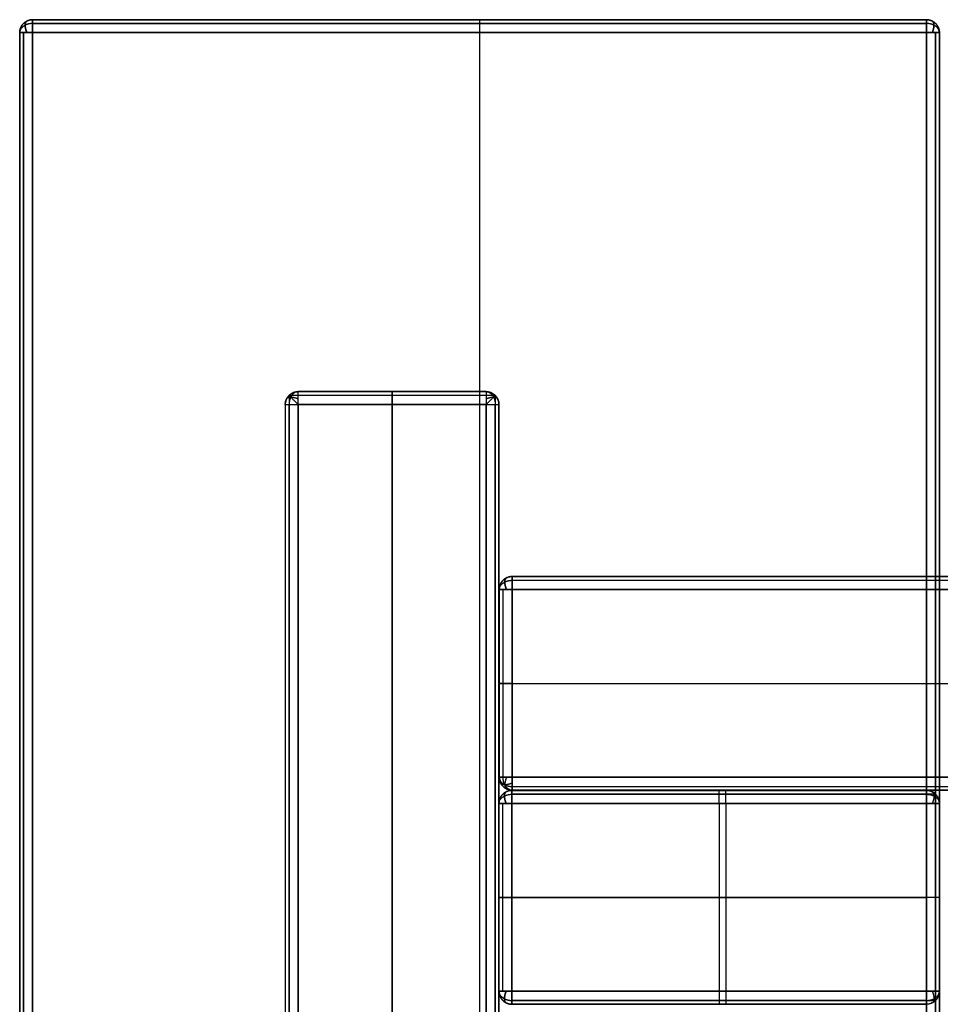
# Model space of a CAD drawing. Header units: millimetres. Extents: x -426 to 426, y -357 to 354.
# Tile 4 of 10: x -426 to -284, y 202 to 354. Entities that reach past the tile are written whole.
import ezdxf

# ---------------------------------------------------------------- set-up
doc = ezdxf.new("R2010")
doc.units = ezdxf.units.MM
doc.layers.add('Défaut', color=7, linetype='Continuous', true_color=0x000000)

msp = doc.modelspace()

# ---------------------------------------------------------------- linework, layer by layer
at = {"layer": 'Défaut'}
for p, q in [((-286.05, 354.13, 606.89), (-424.05, 354.13, 606.89)), ((-355.05, 354.13, 592.39), (-355.05, 354.13, 621.39)), ((-355.05, 352.13, 590.39), (-355.05, -333.87, 590.39)), ((-355.05, 352.13, 623.39), (-355.05, -333.87, 623.39)), ((-383.05, 296.71, 295.39), (-354.05, 296.71, 295.39)), ((-368.55, 296.71, 2.39), (-368.55, 296.71, 588.39)), ((-368.55, 66.71, 0.39), (-368.55, 294.71, 0.39)), ((-368.55, 294.71, 590.39), (-368.55, 66.71, 590.39)), ((-350, 268.18, 252.77), (0, 268.18, 252.77)), ((-352, 237.18, 252.77), (-352, 266.18, 252.77)), ((-352, 251.68, 333.77), (-352, 251.68, 171.77)), ((-350, 251.68, 335.77), (0, 251.68, 335.77)), ((-350, 251.68, 169.77), (0, 251.68, 169.77)), ((-286.05, 235.15, 295.39), (-350.05, 235.15, 295.39)), ((-350, 235.18, 252.77), (0, 235.18, 252.77)), ((-318.05, 235.15, 2.39), (-318.05, 235.15, 588.39)), ((-318.05, 233.15, 0.39), (-318.05, 204.15, 0.39)), ((-317.05, 233.15, 590.39), (-317.05, 204.15, 590.39)), ((-284.05, 218.65, 590.39), (-350.05, 218.65, 590.39)), ((-350.05, 218.65, 0.39), (-286.05, 218.65, 0.39)), ((-286.05, 202.15, 295.39), (-350.05, 202.15, 295.39)), ((-318.05, 202.15, 2.39), (-318.05, 202.15, 588.39))]:
    msp.add_line(p, q, dxfattribs=at)
for points, weights in [([(-426.05, 352.13, 592.39), (-426.05, 354.13, 592.39), (-424.05, 354.13, 592.39)], [1, 0.707106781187, 1]), ([(-424.05, 354.13, 621.39), (-426.05, 354.13, 621.39), (-426.05, 352.13, 621.39)], [1, 0.707106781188, 1]), ([(-424.05, 354.13, 592.39), (-424.05, 354.13, 590.39), (-424.05, 352.13, 590.39)], [1, 0.707106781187, 1]), ([(-424.05, 352.13, 623.39), (-424.05, 354.13, 623.39), (-424.05, 354.13, 621.39)], [1, 0.707106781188, 1]), ([(-286.05, 352.13, 590.39), (-286.05, 354.13, 590.39), (-286.05, 354.13, 592.39)], [1, 0.707106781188, 1]), ([(-286.05, 354.13, 592.39), (-284.05, 354.13, 592.39), (-284.05, 352.13, 592.39)], [1, 0.707106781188, 1]), ([(-284.05, 352.13, 621.39), (-284.05, 354.13, 621.39), (-286.05, 354.13, 621.39)], [1, 0.707106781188, 1]), ([(-286.05, 354.13, 621.39), (-286.05, 354.13, 623.39), (-286.05, 352.13, 623.39)], [1, 0.707106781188, 1]), ([(-424.05, 352.13, 590.39), (-426.05, 352.13, 590.39), (-426.05, 352.13, 592.39)], [1, 0.707106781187, 1]), ([(-426.05, 352.13, 621.39), (-426.05, 352.13, 623.39), (-424.05, 352.13, 623.39)], [1, 0.707106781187, 1]), ([(-284.05, 352.13, 592.39), (-284.05, 352.13, 590.39), (-286.05, 352.13, 590.39)], [1, 0.707106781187, 1]), ([(-286.05, 352.13, 623.39), (-284.05, 352.13, 623.39), (-284.05, 352.13, 621.39)], [1, 0.707106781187, 1]), ([(-383.05, 296.71, 588.39), (-385.05, 296.71, 588.39), (-385.05, 294.71, 588.39)], [1, 0.707106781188, 1]), ([(-383.05, 294.71, 590.39), (-383.05, 296.71, 590.39), (-383.05, 296.71, 588.39)], [1, 0.707106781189, 1]), ([(-352.05, 294.71, 588.39), (-352.05, 296.71, 588.39), (-354.05, 296.71, 588.39)], [1, 0.707106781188, 1]), ([(-354.05, 296.71, 588.39), (-354.05, 296.71, 590.39), (-354.05, 294.71, 590.39)], [1, 0.707106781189, 1]), ([(-385.05, 294.71, 588.39), (-385.05, 294.71, 590.39), (-383.05, 294.71, 590.39)], [1, 0.707106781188, 1]), ([(-354.05, 294.71, 590.39), (-352.05, 294.71, 590.39), (-352.05, 294.71, 588.39)], [1, 0.707106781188, 1]), ([(-352, 266.18, 333.77), (-352, 268.18, 333.77), (-350, 268.18, 333.77)], [1, 0.707106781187, 1]), ([(-350, 268.18, 171.77), (-352, 268.18, 171.77), (-352, 266.18, 171.77)], [1, 0.707106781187, 1]), ([(-350, 268.18, 333.77), (-350, 268.18, 335.77), (-350, 266.18, 335.77)], [1, 0.707106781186, 1]), ([(-350, 266.18, 169.77), (-350, 268.18, 169.77), (-350, 268.18, 171.77)], [1, 0.707106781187, 1]), ([(-350, 266.18, 335.77), (-352, 266.18, 335.77), (-352, 266.18, 333.77)], [1, 0.707106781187, 1]), ([(-352, 266.18, 171.77), (-352, 266.18, 169.77), (-350, 266.18, 169.77)], [1, 0.707106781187, 1]), ([(-352, 237.18, 333.77), (-352, 237.18, 335.77), (-350, 237.18, 335.77)], [1, 0.707106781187, 1]), ([(-350, 237.18, 169.77), (-352, 237.18, 169.77), (-352, 237.18, 171.77)], [1, 0.707106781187, 1]), ([(-350, 235.18, 333.77), (-352, 235.18, 333.77), (-352, 237.18, 333.77)], [1, 0.707106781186, 1]), ([(-352, 237.18, 171.77), (-352, 235.18, 171.77), (-350, 235.18, 171.77)], [1, 0.707106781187, 1]), ([(-350, 235.18, 171.77), (-350, 235.18, 169.77), (-350, 237.18, 169.77)], [1, 0.707106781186, 1]), ([(-350, 237.18, 335.77), (-350, 235.18, 335.77), (-350, 235.18, 333.77)], [1, 0.707106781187, 1]), ([(-350.05, 235.15, 588.39), (-352.05, 235.15, 588.39), (-352.05, 233.15, 588.39)], [1, 0.707106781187, 1]), ([(-352.05, 233.15, 2.39), (-352.05, 235.15, 2.39), (-350.05, 235.15, 2.39)], [1, 0.707106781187, 1]), ([(-350.05, 233.15, 590.39), (-350.05, 235.15, 590.39), (-350.05, 235.15, 588.39)], [1, 0.707106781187, 1]), ([(-350.05, 235.15, 2.39), (-350.05, 235.15, 0.39), (-350.05, 233.15, 0.39)], [1, 0.707106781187, 1]), ([(-286.05, 235.15, 2.39), (-284.05, 235.15, 2.39), (-284.05, 233.15, 2.39)], [1, 0.707106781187, 1]), ([(-286.05, 233.15, 0.39), (-286.05, 235.15, 0.39), (-286.05, 235.15, 2.39)], [1, 0.707106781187, 1]), ([(-352.05, 233.15, 588.39), (-352.05, 233.15, 590.39), (-350.05, 233.15, 590.39)], [1, 0.707106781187, 1]), ([(-350.05, 233.15, 0.39), (-352.05, 233.15, 0.39), (-352.05, 233.15, 2.39)], [1, 0.707106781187, 1]), ([(-284.05, 233.15, 2.39), (-284.05, 233.15, 0.39), (-286.05, 233.15, 0.39)], [1, 0.707106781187, 1]), ([(-350.05, 204.15, 590.39), (-352.05, 204.15, 590.39), (-352.05, 204.15, 588.39)], [1, 0.707106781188, 1]), ([(-352.05, 204.15, 588.39), (-352.05, 202.15, 588.39), (-350.05, 202.15, 588.39)], [1, 0.707106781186, 1]), ([(-352.05, 204.15, 2.39), (-352.05, 204.15, 0.39), (-350.05, 204.15, 0.39)], [1, 0.707106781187, 1]), ([(-350.05, 202.15, 2.39), (-352.05, 202.15, 2.39), (-352.05, 204.15, 2.39)], [1, 0.707106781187, 1]), ([(-350.05, 202.15, 588.39), (-350.05, 202.15, 590.39), (-350.05, 204.15, 590.39)], [1, 0.707106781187, 1]), ([(-350.05, 204.15, 0.39), (-350.05, 202.15, 0.39), (-350.05, 202.15, 2.39)], [1, 0.707106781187, 1]), ([(-286.05, 204.15, 0.39), (-284.05, 204.15, 0.39), (-284.05, 204.15, 2.39)], [1, 0.707106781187, 1]), ([(-286.05, 202.15, 2.39), (-286.05, 202.15, 0.39), (-286.05, 204.15, 0.39)], [1, 0.707106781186, 1]), ([(-284.05, 204.15, 2.39), (-284.05, 202.15, 2.39), (-286.05, 202.15, 2.39)], [1, 0.707106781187, 1])]:
    msp.add_rational_spline(points, weights, degree=2, dxfattribs=at)
for points, weights, knots in [([(-426.05, 352.13, 606.89), (-426.05, 352.96, 606.89), (-425.46, 353.54, 606.89), (-424.88, 354.13, 606.89), (-424.05, 354.13, 606.89)], [0.853553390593, 0.853553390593, 1, 0.853553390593, 0.853553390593], [-0.785398, -0.785398, -0.785398, 0, 0, 0.785398, 0.785398, 0.785398]), ([(-424.05, 353.54, 590.98), (-424.68, 353.54, 590.98), (-425.2, 353.28, 591.24), (-426.05, 352.86, 591.66), (-426.05, 352.13, 592.39)], [0.859744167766, 0.88366349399, 1, 0.823443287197, 0.859744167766], [-0.623917, -0.623917, -0.623917, 0, 0, 0.94688, 0.94688, 0.94688]), ([(-424.05, 353.54, 622.81), (-424.68, 353.54, 622.81), (-425.2, 353.28, 622.55), (-426.05, 352.86, 622.13), (-426.05, 352.13, 621.39)], [0.859744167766, 0.883663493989, 1, 0.823443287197, 0.859744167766], [-0.623917, -0.623917, -0.623917, 0, 0, 0.94688, 0.94688, 0.94688]), ([(-424.94, 352.13, 590.6), (-425.2, 352.78, 590.73), (-425.2, 353.28, 591.24), (-425.2, 353.79, 591.74), (-424.94, 353.92, 592.39)], [0.855722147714, 0.871374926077, 1, 0.871374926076, 0.855722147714], [-0.689821, -0.689821, -0.689821, 0, 0, 0.689821, 0.689821, 0.689821]), ([(-424.94, 353.92, 621.39), (-425.2, 353.79, 622.04), (-425.2, 353.28, 622.55), (-425.2, 352.78, 623.05), (-424.94, 352.13, 623.18)], [0.855722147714, 0.871374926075, 1, 0.871374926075, 0.855722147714], [-0.689821, -0.689821, -0.689821, 0, 0, 0.689821, 0.689821, 0.689821]), ([(-355.05, 354.13, 592.39), (-355.05, 354.13, 591.56), (-355.05, 353.54, 590.98), (-355.05, 352.96, 590.39), (-355.05, 352.13, 590.39)], [0.853553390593, 0.853553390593, 1, 0.853553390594, 0.853553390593], [-0.785398, -0.785398, -0.785398, 0, 0, 0.785398, 0.785398, 0.785398]), ([(-355.05, 354.13, 621.39), (-355.05, 354.13, 622.22), (-355.05, 353.54, 622.81), (-355.05, 352.96, 623.39), (-355.05, 352.13, 623.39)], [0.853553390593, 0.853553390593, 1, 0.853553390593, 0.853553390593], [-0.785398, -0.785398, -0.785398, 0, 0, 0.785398, 0.785398, 0.785398]), ([(-286.05, 354.13, 606.89), (-285.22, 354.13, 606.89), (-284.63, 353.54, 606.89), (-284.05, 352.96, 606.89), (-284.05, 352.13, 606.89)], [0.853553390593, 0.853553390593, 1, 0.853553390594, 0.853553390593], [-0.785398, -0.785398, -0.785398, 0, 0, 0.785398, 0.785398, 0.785398]), ([(-284.05, 352.13, 592.39), (-284.05, 352.86, 591.66), (-284.89, 353.28, 591.24), (-285.41, 353.54, 590.98), (-286.05, 353.54, 590.98)], [0.859744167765, 0.823443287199, 1, 0.883663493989, 0.859744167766], [-0.94688, -0.94688, -0.94688, 0, 0, 0.623917, 0.623917, 0.623917]), ([(-284.05, 352.13, 621.39), (-284.05, 352.86, 622.13), (-284.89, 353.28, 622.55), (-285.41, 353.54, 622.81), (-286.05, 353.54, 622.81)], [0.859744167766, 0.823443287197, 1, 0.88366349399, 0.859744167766], [-0.94688, -0.94688, -0.94688, 0, 0, 0.623917, 0.623917, 0.623917]), ([(-285.15, 352.13, 590.6), (-284.89, 352.78, 590.73), (-284.89, 353.28, 591.24), (-284.89, 353.79, 591.74), (-285.15, 353.92, 592.39)], [0.855722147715, 0.871374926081, 1, 0.871374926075, 0.855722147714], [-0.689821, -0.689821, -0.689821, 0, 0, 0.689821, 0.689821, 0.689821]), ([(-285.15, 353.92, 621.39), (-284.89, 353.79, 622.04), (-284.89, 353.28, 622.55), (-284.89, 352.78, 623.05), (-285.15, 352.13, 623.18)], [0.855722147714, 0.871374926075, 1, 0.871374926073, 0.855722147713], [-0.689821, -0.689821, -0.689821, 0, 0, 0.689821, 0.689821, 0.689821]), ([(-385.05, 294.71, 294.69), (-385.05, 295.54, 294.69), (-384.46, 296.13, 294.69), (-383.88, 296.71, 294.69), (-383.05, 296.71, 294.69)], [0.853553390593, 0.853553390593, 1, 0.853553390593, 0.853553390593], [-0.785398, -0.785398, -0.785398, 0, 0, 0.785398, 0.785398, 0.785398]), ([(-383.05, 296.71, 588.39), (-383.78, 296.71, 589.13), (-384.2, 295.87, 589.55), (-384.46, 295.35, 589.81), (-384.46, 294.71, 589.81)], [0.859744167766, 0.823443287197, 1, 0.88366349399, 0.859744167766], [-0.94688, -0.94688, -0.94688, 0, 0, 0.623917, 0.623917, 0.623917]), ([(-368.55, 296.71, 2.39), (-368.55, 296.71, 1.56), (-368.55, 296.13, 0.98), (-368.55, 295.54, 0.39), (-368.55, 294.71, 0.39)], [0.853553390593, 0.853553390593, 1, 0.853553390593, 0.853553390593], [-0.785398, -0.785398, -0.785398, 0, 0, 0.785398, 0.785398, 0.785398]), ([(-368.55, 294.71, 590.39), (-368.55, 295.54, 590.39), (-368.55, 296.13, 589.81), (-368.55, 296.71, 589.22), (-368.55, 296.71, 588.39)], [0.853553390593, 0.853553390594, 1, 0.853553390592, 0.853553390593], [-0.785398, -0.785398, -0.785398, 0, 0, 0.785398, 0.785398, 0.785398]), ([(-354.05, 296.71, 294.69), (-353.22, 296.71, 294.69), (-352.63, 296.13, 294.69), (-352.05, 295.54, 294.69), (-352.05, 294.71, 294.69)], [0.853553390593, 0.853553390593, 1, 0.853553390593, 0.853553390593], [-0.785398, -0.785398, -0.785398, 0, 0, 0.785398, 0.785398, 0.785398]), ([(-354.05, 296.71, 588.39), (-353.31, 296.71, 589.13), (-352.89, 295.87, 589.55), (-352.63, 295.35, 589.81), (-352.63, 294.71, 589.81)], [0.859744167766, 0.823443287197, 1, 0.88366349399, 0.859744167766], [-0.94688, -0.94688, -0.94688, 0, 0, 0.623917, 0.623917, 0.623917]), ([(-384.84, 295.61, 588.39), (-384.71, 295.87, 589.04), (-384.2, 295.87, 589.55), (-383.7, 295.87, 590.05), (-383.05, 295.61, 590.18)], [0.855722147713, 0.871374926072, 1, 0.871374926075, 0.855722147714], [-0.689821, -0.689821, -0.689821, 0, 0, 0.689821, 0.689821, 0.689821]), ([(-354.05, 295.61, 590.18), (-353.4, 295.87, 590.05), (-352.89, 295.87, 589.55), (-352.39, 295.87, 589.04), (-352.26, 295.61, 588.39)], [0.855722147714, 0.871374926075, 1, 0.871374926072, 0.855722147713], [-0.689821, -0.689821, -0.689821, 0, 0, 0.689821, 0.689821, 0.689821]), ([(-352, 266.18, 252.77), (-352, 267.01, 252.77), (-351.41, 267.59, 252.77), (-350.83, 268.18, 252.77), (-350, 268.18, 252.77)], [0.853553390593, 0.853553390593, 1, 0.853553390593, 0.853553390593], [-0.785398, -0.785398, -0.785398, 0, 0, 0.785398, 0.785398, 0.785398]), ([(-352, 266.18, 333.77), (-352, 266.91, 334.51), (-351.15, 267.33, 334.93), (-350.64, 267.59, 335.19), (-350, 267.59, 335.19)], [0.859744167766, 0.823443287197, 1, 0.88366349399, 0.859744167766], [-0.94688, -0.94688, -0.94688, 0, 0, 0.623917, 0.623917, 0.623917]), ([(-352, 266.18, 171.77), (-352, 266.91, 171.04), (-351.15, 267.33, 170.62), (-350.64, 267.59, 170.36), (-350, 267.59, 170.36)], [0.859744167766, 0.823443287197, 1, 0.883663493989, 0.859744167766], [-0.94688, -0.94688, -0.94688, 0, 0, 0.623917, 0.623917, 0.623917]), ([(-350.89, 267.97, 333.77), (-351.15, 267.84, 334.42), (-351.15, 267.33, 334.93), (-351.15, 266.83, 335.43), (-350.89, 266.18, 335.56)], [0.855722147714, 0.871374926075, 1, 0.871374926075, 0.855722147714], [-0.689821, -0.689821, -0.689821, 0, 0, 0.689821, 0.689821, 0.689821]), ([(-350.89, 266.18, 169.99), (-351.15, 266.83, 170.12), (-351.15, 267.33, 170.62), (-351.15, 267.84, 171.12), (-350.89, 267.97, 171.77)], [0.855722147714, 0.871374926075, 1, 0.871374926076, 0.855722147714], [-0.689821, -0.689821, -0.689821, 0, 0, 0.689821, 0.689821, 0.689821]), ([(-350, 251.68, 335.77), (-350.83, 251.68, 335.77), (-351.41, 251.68, 335.19), (-352, 251.68, 334.6), (-352, 251.68, 333.77)], [0.853553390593, 0.853553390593, 1, 0.853553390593, 0.853553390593], [-0.785398, -0.785398, -0.785398, 0, 0, 0.785398, 0.785398, 0.785398]), ([(-352, 251.68, 171.77), (-352, 251.68, 170.95), (-351.41, 251.68, 170.36), (-350.83, 251.68, 169.77), (-350, 251.68, 169.77)], [0.853553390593, 0.853553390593, 1, 0.853553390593, 0.853553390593], [-0.785398, -0.785398, -0.785398, 0, 0, 0.785398, 0.785398, 0.785398]), ([(-352, 237.18, 333.77), (-352, 236.44, 334.51), (-351.15, 236.02, 334.93), (-350.64, 235.76, 335.19), (-350, 235.76, 335.19)], [0.859744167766, 0.823443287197, 1, 0.883663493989, 0.859744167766], [-0.94688, -0.94688, -0.94688, 0, 0, 0.623917, 0.623917, 0.623917]), ([(-350, 235.18, 252.77), (-350.83, 235.18, 252.77), (-351.41, 235.76, 252.77), (-352, 236.35, 252.77), (-352, 237.18, 252.77)], [0.853553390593, 0.853553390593, 1, 0.853553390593, 0.853553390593], [-0.785398, -0.785398, -0.785398, 0, 0, 0.785398, 0.785398, 0.785398]), ([(-350, 235.18, 171.77), (-350.73, 235.18, 171.04), (-351.15, 236.02, 170.62), (-351.41, 236.54, 170.36), (-351.41, 237.18, 170.36)], [0.859744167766, 0.823443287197, 1, 0.88366349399, 0.859744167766], [-0.94688, -0.94688, -0.94688, 0, 0, 0.623917, 0.623917, 0.623917]), ([(-350.89, 237.18, 335.56), (-351.15, 236.53, 335.43), (-351.15, 236.02, 334.93), (-351.15, 235.52, 334.42), (-350.89, 235.39, 333.77)], [0.855722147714, 0.871374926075, 1, 0.871374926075, 0.855722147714], [-0.689821, -0.689821, -0.689821, 0, 0, 0.689821, 0.689821, 0.689821]), ([(-350, 236.28, 169.99), (-350.65, 236.02, 170.12), (-351.15, 236.02, 170.62), (-351.66, 236.02, 171.12), (-351.79, 236.28, 171.77)], [0.855722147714, 0.871374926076, 1, 0.871374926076, 0.855722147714], [-0.689821, -0.689821, -0.689821, 0, 0, 0.689821, 0.689821, 0.689821]), ([(-352.05, 233.15, 295.39), (-352.05, 233.97, 295.39), (-351.46, 234.56, 295.39), (-350.88, 235.15, 295.39), (-350.05, 235.15, 295.39)], [0.853553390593, 0.853553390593, 1, 0.853553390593, 0.853553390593], [-0.785398, -0.785398, -0.785398, 0, 0, 0.785398, 0.785398, 0.785398]), ([(-352.05, 233.15, 588.39), (-352.05, 233.88, 589.13), (-351.2, 234.3, 589.55), (-350.68, 234.56, 589.81), (-350.05, 234.56, 589.81)], [0.859744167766, 0.823443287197, 1, 0.88366349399, 0.859744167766], [-0.94688, -0.94688, -0.94688, 0, 0, 0.623917, 0.623917, 0.623917]), ([(-352.05, 233.15, 2.39), (-352.05, 233.88, 1.66), (-351.2, 234.3, 1.24), (-350.68, 234.56, 0.98), (-350.05, 234.56, 0.98)], [0.859744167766, 0.823443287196, 1, 0.883663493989, 0.859744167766], [-0.94688, -0.94688, -0.94688, 0, 0, 0.623917, 0.623917, 0.623917]), ([(-350.94, 233.15, 590.18), (-351.2, 233.8, 590.05), (-351.2, 234.3, 589.55), (-351.2, 234.8, 589.04), (-350.94, 234.93, 588.39)], [0.855722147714, 0.871374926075, 1, 0.871374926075, 0.855722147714], [-0.689821, -0.689821, -0.689821, 0, 0, 0.689821, 0.689821, 0.689821]), ([(-350.94, 234.93, 2.39), (-351.2, 234.8, 1.74), (-351.2, 234.3, 1.24), (-351.2, 233.8, 0.73), (-350.94, 233.15, 0.6)], [0.855722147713, 0.871374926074, 1, 0.871374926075, 0.855722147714], [-0.689821, -0.689821, -0.689821, 0, 0, 0.689821, 0.689821, 0.689821]), ([(-318.05, 233.15, 0.39), (-318.05, 233.97, 0.39), (-318.05, 234.56, 0.98), (-318.05, 235.15, 1.56), (-318.05, 235.15, 2.39)], [0.853553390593, 0.853553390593, 1, 0.853553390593, 0.853553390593], [-0.785398, -0.785398, -0.785398, 0, 0, 0.785398, 0.785398, 0.785398]), ([(-317.05, 233.15, 590.39), (-317.05, 233.97, 590.39), (-317.05, 234.56, 589.81), (-317.05, 235.15, 589.22), (-317.05, 235.15, 588.39)], [0.853553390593, 0.853553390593, 1, 0.853553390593, 0.853553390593], [-0.785398, -0.785398, -0.785398, 0, 0, 0.785398, 0.785398, 0.785398]), ([(-284.05, 233.15, 296.39), (-284.05, 233.97, 296.39), (-284.63, 234.56, 296.39), (-285.22, 235.15, 296.39), (-286.05, 235.15, 296.39)], [0.853553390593, 0.853553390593, 1, 0.853553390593, 0.853553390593], [-0.785398, -0.785398, -0.785398, 0, 0, 0.785398, 0.785398, 0.785398]), ([(-286.05, 234.56, 0.98), (-285.41, 234.56, 0.98), (-284.89, 234.3, 1.24), (-284.05, 233.88, 1.66), (-284.05, 233.15, 2.39)], [0.859744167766, 0.883663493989, 1, 0.823443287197, 0.859744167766], [-0.623917, -0.623917, -0.623917, 0, 0, 0.94688, 0.94688, 0.94688]), ([(-285.15, 234.93, 2.39), (-284.89, 234.8, 1.74), (-284.89, 234.3, 1.24), (-284.89, 233.8, 0.73), (-285.15, 233.15, 0.6)], [0.855722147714, 0.871374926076, 1, 0.871374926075, 0.855722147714], [-0.689821, -0.689821, -0.689821, 0, 0, 0.689821, 0.689821, 0.689821]), ([(-352.05, 218.65, 588.39), (-352.05, 218.65, 589.22), (-351.46, 218.65, 589.81), (-350.88, 218.65, 590.39), (-350.05, 218.65, 590.39)], [0.853553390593, 0.853553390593, 1, 0.853553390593, 0.853553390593], [-0.785398, -0.785398, -0.785398, 0, 0, 0.785398, 0.785398, 0.785398]), ([(-350.05, 218.65, 0.39), (-350.88, 218.65, 0.39), (-351.46, 218.65, 0.98), (-352.05, 218.65, 1.56), (-352.05, 218.65, 2.39)], [0.853553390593, 0.853553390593, 1, 0.853553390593, 0.853553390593], [-0.785398, -0.785398, -0.785398, 0, 0, 0.785398, 0.785398, 0.785398]), ([(-284.05, 218.65, 2.39), (-284.05, 218.65, 1.56), (-284.63, 218.65, 0.98), (-285.22, 218.65, 0.39), (-286.05, 218.65, 0.39)], [0.853553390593, 0.853553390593, 1, 0.853553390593, 0.853553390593], [-0.785398, -0.785398, -0.785398, 0, 0, 0.785398, 0.785398, 0.785398]), ([(-352.05, 204.15, 588.39), (-352.05, 203.41, 589.13), (-351.2, 202.99, 589.55), (-350.68, 202.73, 589.81), (-350.05, 202.73, 589.81)], [0.859744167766, 0.823443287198, 1, 0.883663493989, 0.859744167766], [-0.94688, -0.94688, -0.94688, 0, 0, 0.623917, 0.623917, 0.623917]), ([(-352.05, 204.15, 2.39), (-352.05, 203.41, 1.66), (-351.2, 202.99, 1.24), (-350.68, 202.73, 0.98), (-350.05, 202.73, 0.98)], [0.859744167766, 0.823443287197, 1, 0.88366349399, 0.859744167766], [-0.94688, -0.94688, -0.94688, 0, 0, 0.623917, 0.623917, 0.623917]), ([(-352.05, 204.15, 295.39), (-352.05, 203.32, 295.39), (-351.46, 202.73, 295.39), (-350.88, 202.15, 295.39), (-350.05, 202.15, 295.39)], [0.853553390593, 0.853553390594, 1, 0.853553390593, 0.853553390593], [-0.785398, -0.785398, -0.785398, 0, 0, 0.785398, 0.785398, 0.785398]), ([(-350.94, 202.36, 588.39), (-351.2, 202.49, 589.04), (-351.2, 202.99, 589.55), (-351.2, 203.5, 590.05), (-350.94, 204.15, 590.18)], [0.855722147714, 0.871374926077, 1, 0.871374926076, 0.855722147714], [-0.689821, -0.689821, -0.689821, 0, 0, 0.689821, 0.689821, 0.689821]), ([(-350.94, 204.15, 0.6), (-351.2, 203.5, 0.73), (-351.2, 202.99, 1.24), (-351.2, 202.49, 1.74), (-350.94, 202.36, 2.39)], [0.855722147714, 0.871374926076, 1, 0.871374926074, 0.855722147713], [-0.689821, -0.689821, -0.689821, 0, 0, 0.689821, 0.689821, 0.689821]), ([(-318.05, 204.15, 0.39), (-318.05, 203.32, 0.39), (-318.05, 202.73, 0.98), (-318.05, 202.15, 1.56), (-318.05, 202.15, 2.39)], [0.853553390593, 0.853553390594, 1, 0.853553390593, 0.853553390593], [-0.785398, -0.785398, -0.785398, 0, 0, 0.785398, 0.785398, 0.785398]), ([(-317.05, 204.15, 590.39), (-317.05, 203.32, 590.39), (-317.05, 202.73, 589.81), (-317.05, 202.15, 589.22), (-317.05, 202.15, 588.39)], [0.853553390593, 0.853553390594, 1, 0.853553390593, 0.853553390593], [-0.785398, -0.785398, -0.785398, 0, 0, 0.785398, 0.785398, 0.785398]), ([(-286.05, 202.73, 0.98), (-285.41, 202.73, 0.98), (-284.89, 202.99, 1.24), (-284.05, 203.41, 1.66), (-284.05, 204.15, 2.39)], [0.859744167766, 0.88366349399, 1, 0.823443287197, 0.859744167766], [-0.623917, -0.623917, -0.623917, 0, 0, 0.94688, 0.94688, 0.94688]), ([(-284.05, 204.15, 296.39), (-284.05, 203.32, 296.39), (-284.63, 202.73, 296.39), (-285.22, 202.15, 296.39), (-286.05, 202.15, 296.39)], [0.853553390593, 0.853553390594, 1, 0.853553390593, 0.853553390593], [-0.785398, -0.785398, -0.785398, 0, 0, 0.785398, 0.785398, 0.785398]), ([(-285.15, 204.15, 0.6), (-284.89, 203.5, 0.73), (-284.89, 202.99, 1.24), (-284.89, 202.49, 1.74), (-285.15, 202.36, 2.39)], [0.855722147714, 0.871374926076, 1, 0.871374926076, 0.855722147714], [-0.689821, -0.689821, -0.689821, 0, 0, 0.689821, 0.689821, 0.689821])]:
    msp.add_rational_spline(points, weights, degree=2, knots=knots, dxfattribs=at)
for points in [[(-425.46, 353.54, 621.39), (-425.46, 353.54, 606.89), (-425.46, 353.54, 592.39)], [(-424.05, 354.13, 592.39), (-355.05, 354.13, 592.39), (-286.05, 354.13, 592.39)], [(-424.05, 354.13, 621.39), (-424.05, 354.13, 606.89), (-424.05, 354.13, 592.39)], [(-286.05, 354.13, 621.39), (-355.05, 354.13, 621.39), (-424.05, 354.13, 621.39)], [(-286.05, 353.54, 590.98), (-355.05, 353.54, 590.98), (-424.05, 353.54, 590.98)], [(-424.05, 353.54, 622.81), (-355.05, 353.54, 622.81), (-286.05, 353.54, 622.81)], [(-286.05, 354.13, 592.39), (-286.05, 354.13, 606.89), (-286.05, 354.13, 621.39)], [(-284.63, 353.54, 621.39), (-284.63, 353.54, 606.89), (-284.63, 353.54, 592.39)], [(-426.05, -333.87, 592.39), (-426.05, 9.13, 592.39), (-426.05, 352.13, 592.39)], [(-426.05, 352.13, 592.39), (-426.05, 352.13, 606.89), (-426.05, 352.13, 621.39)], [(-426.05, 352.13, 621.39), (-426.05, 9.13, 621.39), (-426.05, -333.87, 621.39)], [(-426.05, 352.13, 606.89), (-426.05, 9.13, 606.89), (-426.05, -333.87, 606.89)], [(-425.46, 352.13, 590.98), (-425.46, 9.13, 590.98), (-425.46, -333.87, 590.98)], [(-425.46, -333.87, 622.81), (-425.46, 9.13, 622.81), (-425.46, 352.13, 622.81)], [(-424.05, 352.13, 590.39), (-424.05, 9.13, 590.39), (-424.05, -333.87, 590.39)], [(-286.05, 352.13, 590.39), (-355.05, 352.13, 590.39), (-424.05, 352.13, 590.39)], [(-424.05, 352.13, 623.39), (-355.05, 352.13, 623.39), (-286.05, 352.13, 623.39)], [(-424.05, -333.87, 623.39), (-424.05, 9.13, 623.39), (-424.05, 352.13, 623.39)], [(-286.05, -333.87, 590.39), (-286.05, 9.13, 590.39), (-286.05, 352.13, 590.39)], [(-286.05, 352.13, 623.39), (-286.05, 9.13, 623.39), (-286.05, -333.87, 623.39)], [(-284.63, -333.87, 590.98), (-284.63, 9.13, 590.98), (-284.63, 352.13, 590.98)], [(-284.63, 352.13, 622.81), (-284.63, 9.13, 622.81), (-284.63, -333.87, 622.81)], [(-284.05, 352.13, 592.39), (-284.05, 9.13, 592.39), (-284.05, -333.87, 592.39)], [(-284.05, 352.13, 621.39), (-284.05, 352.13, 606.89), (-284.05, 352.13, 592.39)], [(-284.05, -333.87, 621.39), (-284.05, 9.13, 621.39), (-284.05, 352.13, 621.39)], [(-284.05, 352.13, 606.89), (-284.05, 9.13, 606.89), (-284.05, -333.87, 606.89)], [(-383.05, 296.71, 588.39), (-383.05, 296.71, 295.39), (-383.05, 296.71, 2.39)], [(-354.05, 296.71, 588.39), (-368.55, 296.71, 588.39), (-383.05, 296.71, 588.39)], [(-383.05, 296.71, 2.39), (-368.55, 296.71, 2.39), (-354.05, 296.71, 2.39)], [(-354.05, 296.71, 2.39), (-354.05, 296.71, 295.39), (-354.05, 296.71, 588.39)], [(-352.63, 296.13, 0.98), (-368.55, 296.13, 0.98), (-384.46, 296.13, 0.98)], [(-384.46, 296.13, 0.98), (-384.46, 180.71, 0.98), (-384.46, 65.3, 0.98)], [(-384.46, 296.13, 588.39), (-384.46, 296.13, 294.69), (-384.46, 296.13, 0.98)], [(-354.05, 296.13, 589.81), (-368.55, 296.13, 589.81), (-383.05, 296.13, 589.81)], [(-352.63, 296.13, 0.98), (-352.63, 180.71, 0.98), (-352.63, 65.3, 0.98)], [(-352.63, 296.13, 588.39), (-352.63, 296.13, 294.69), (-352.63, 296.13, 0.98)], [(-385.05, 294.71, 2.39), (-385.05, 180.71, 2.39), (-385.05, 66.71, 2.39)], [(-385.05, 294.71, 588.39), (-385.05, 180.71, 588.39), (-385.05, 66.71, 588.39)], [(-385.05, 294.71, 2.39), (-385.05, 294.71, 295.39), (-385.05, 294.71, 588.39)], [(-385.05, 294.71, 295.39), (-385.05, 180.71, 295.39), (-385.05, 66.71, 295.39)], [(-384.46, 66.71, 589.81), (-384.46, 180.71, 589.81), (-384.46, 294.71, 589.81)], [(-383.05, 294.71, 0.39), (-383.05, 180.71, 0.39), (-383.05, 66.71, 0.39)], [(-354.05, 294.71, 0.39), (-368.55, 294.71, 0.39), (-383.05, 294.71, 0.39)], [(-383.05, 294.71, 590.39), (-368.55, 294.71, 590.39), (-354.05, 294.71, 590.39)], [(-383.05, 66.71, 590.39), (-383.05, 180.71, 590.39), (-383.05, 294.71, 590.39)], [(-354.05, 66.71, 0.39), (-354.05, 180.71, 0.39), (-354.05, 294.71, 0.39)], [(-354.05, 294.71, 590.39), (-354.05, 180.71, 590.39), (-354.05, 66.71, 590.39)], [(-352.63, 66.71, 589.81), (-352.63, 180.71, 589.81), (-352.63, 294.71, 589.81)], [(-352.05, 294.71, 2.39), (-352.05, 180.71, 2.39), (-352.05, 66.71, 2.39)], [(-352.05, 66.71, 588.39), (-352.05, 180.71, 588.39), (-352.05, 294.71, 588.39)], [(-352.05, 294.71, 588.39), (-352.05, 294.71, 295.39), (-352.05, 294.71, 2.39)], [(-352.05, 294.71, 295.39), (-352.05, 180.71, 295.39), (-352.05, 66.71, 295.39)], [(-351.41, 267.59, 171.77), (-351.41, 267.59, 252.77), (-351.41, 267.59, 333.77)], [(-350, 268.18, 333.77), (-175, 268.18, 333.77), (0, 268.18, 333.77)], [(-350, 268.18, 171.77), (-350, 268.18, 252.77), (-350, 268.18, 333.77)], [(0, 268.18, 171.77), (-175, 268.18, 171.77), (-350, 268.18, 171.77)], [(-350, 267.59, 335.19), (-175, 267.59, 335.19), (0, 267.59, 335.19)], [(-350, 267.59, 170.36), (-175, 267.59, 170.36), (0, 267.59, 170.36)], [(-352, 237.18, 333.77), (-352, 251.68, 333.77), (-352, 266.18, 333.77)], [(-352, 266.18, 333.77), (-352, 266.18, 252.77), (-352, 266.18, 171.77)], [(-352, 266.18, 171.77), (-352, 251.68, 171.77), (-352, 237.18, 171.77)], [(-351.41, 237.18, 335.19), (-351.41, 251.68, 335.19), (-351.41, 266.18, 335.19)], [(-351.41, 237.18, 170.36), (-351.41, 251.68, 170.36), (-351.41, 266.18, 170.36)], [(-350, 266.18, 335.77), (-350, 251.68, 335.77), (-350, 237.18, 335.77)], [(-350, 266.18, 169.77), (-175, 266.18, 169.77), (0, 266.18, 169.77)], [(-350, 237.18, 169.77), (-350, 251.68, 169.77), (-350, 266.18, 169.77)], [(0, 266.18, 335.77), (-175, 266.18, 335.77), (-350, 266.18, 335.77)], [(-352, 237.18, 171.77), (-352, 237.18, 252.77), (-352, 237.18, 333.77)], [(-350, 237.18, 335.77), (-175, 237.18, 335.77), (0, 237.18, 335.77)], [(0, 237.18, 169.77), (-175, 237.18, 169.77), (-350, 237.18, 169.77)], [(-351.41, 235.76, 171.77), (-351.41, 235.76, 252.77), (-351.41, 235.76, 333.77)], [(-350, 235.76, 170.36), (-175, 235.76, 170.36), (0, 235.76, 170.36)], [(-350, 235.76, 335.19), (-175, 235.76, 335.19), (0, 235.76, 335.19)], [(-351.46, 234.56, 588.39), (-351.46, 234.56, 295.39), (-351.46, 234.56, 2.39)], [(-286.05, 235.15, 588.39), (-318.05, 235.15, 588.39), (-350.05, 235.15, 588.39)], [(-350.05, 235.15, 2.39), (-318.05, 235.15, 2.39), (-286.05, 235.15, 2.39)], [(-350.05, 235.15, 588.39), (-350.05, 235.15, 295.39), (-350.05, 235.15, 2.39)], [(-284.63, 234.56, 589.81), (-317.34, 234.56, 589.81), (-350.05, 234.56, 589.81)], [(-350.05, 234.56, 0.98), (-318.05, 234.56, 0.98), (-286.05, 234.56, 0.98)], [(-350, 235.18, 171.77), (-175, 235.18, 171.77), (0, 235.18, 171.77)], [(-350, 235.18, 333.77), (-350, 235.18, 252.77), (-350, 235.18, 171.77)], [(0, 235.18, 333.77), (-175, 235.18, 333.77), (-350, 235.18, 333.77)], [(-286.05, 235.15, 2.39), (-286.05, 235.15, 295.39), (-286.05, 235.15, 588.39)], [(-284.63, 234.56, 2.39), (-284.63, 234.56, 296.1), (-284.63, 234.56, 589.81)], [(-352.05, 233.15, 2.39), (-352.05, 233.15, 295.39), (-352.05, 233.15, 588.39)], [(-352.05, 233.15, 588.39), (-352.05, 218.65, 588.39), (-352.05, 204.15, 588.39)], [(-352.05, 204.15, 2.39), (-352.05, 218.65, 2.39), (-352.05, 233.15, 2.39)], [(-352.05, 233.15, 295.39), (-352.05, 218.65, 295.39), (-352.05, 204.15, 295.39)], [(-351.46, 204.15, 589.81), (-351.46, 218.65, 589.81), (-351.46, 233.15, 589.81)], [(-351.46, 204.15, 0.98), (-351.46, 218.65, 0.98), (-351.46, 233.15, 0.98)], [(-350.05, 233.15, 590.39), (-317.05, 233.15, 590.39), (-284.05, 233.15, 590.39)], [(-286.05, 233.15, 0.39), (-318.05, 233.15, 0.39), (-350.05, 233.15, 0.39)], [(-350.05, 204.15, 590.39), (-350.05, 218.65, 590.39), (-350.05, 233.15, 590.39)], [(-350.05, 233.15, 0.39), (-350.05, 218.65, 0.39), (-350.05, 204.15, 0.39)], [(-286.05, 204.15, 0.39), (-286.05, 218.65, 0.39), (-286.05, 233.15, 0.39)], [(-284.63, 204.15, 0.98), (-284.63, 218.65, 0.98), (-284.63, 233.15, 0.98)], [(-284.05, 233.15, 590.39), (-284.05, 233.15, 296.39), (-284.05, 233.15, 2.39)], [(-284.05, 233.15, 2.39), (-284.05, 218.65, 2.39), (-284.05, 204.15, 2.39)], [(-284.05, 204.15, 590.39), (-284.05, 218.65, 590.39), (-284.05, 233.15, 590.39)], [(-284.05, 204.15, 296.39), (-284.05, 218.65, 296.39), (-284.05, 233.15, 296.39)], [(-352.05, 218.65, 588.39), (-352.05, 218.65, 295.39), (-352.05, 218.65, 2.39)], [(-284.05, 218.65, 590.39), (-284.05, 218.65, 296.39), (-284.05, 218.65, 2.39)], [(-352.05, 204.15, 588.39), (-352.05, 204.15, 295.39), (-352.05, 204.15, 2.39)], [(-350.05, 204.15, 0.39), (-318.05, 204.15, 0.39), (-286.05, 204.15, 0.39)], [(-284.05, 204.15, 590.39), (-317.05, 204.15, 590.39), (-350.05, 204.15, 590.39)], [(-284.05, 204.15, 2.39), (-284.05, 204.15, 296.39), (-284.05, 204.15, 590.39)], [(-351.46, 202.73, 2.39), (-351.46, 202.73, 295.39), (-351.46, 202.73, 588.39)], [(-286.05, 202.73, 0.98), (-318.05, 202.73, 0.98), (-350.05, 202.73, 0.98)], [(-350.05, 202.73, 589.81), (-317.34, 202.73, 589.81), (-284.63, 202.73, 589.81)], [(-284.63, 202.73, 589.81), (-284.63, 202.73, 296.1), (-284.63, 202.73, 2.39)], [(-350.05, 202.15, 2.39), (-350.05, 202.15, 295.39), (-350.05, 202.15, 588.39)], [(-286.05, 202.15, 2.39), (-318.05, 202.15, 2.39), (-350.05, 202.15, 2.39)], [(-350.05, 202.15, 588.39), (-318.05, 202.15, 588.39), (-286.05, 202.15, 588.39)], [(-286.05, 202.15, 588.39), (-286.05, 202.15, 295.39), (-286.05, 202.15, 2.39)]]:
    msp.add_open_spline(points, degree=2, dxfattribs=at)
for points, knots in [([(-383.05, 296.71, 2.39), (-383.29, 296.71, 2.15), (-383.53, 296.67, 1.91), (-383.89, 296.53, 1.55), (-384, 296.47, 1.44), (-384.24, 296.33, 1.2), (-384.35, 296.24, 1.09), (-384.46, 296.13, 0.98)], [0, 0, 0, 0, 1.060286, 1.060286, 1.590406, 1.590406, 2.120731, 2.120731, 2.120731, 2.120731]), ([(-352.63, 296.13, 0.98), (-352.74, 296.24, 1.09), (-352.86, 296.33, 1.2), (-353.09, 296.47, 1.44), (-353.21, 296.53, 1.55), (-353.56, 296.67, 1.91), (-353.81, 296.71, 2.15), (-354.05, 296.71, 2.39)], [-2.120731, -2.120731, -2.120731, -2.120731, -1.590406, -1.590406, -1.060286, -1.060286, 0, 0, 0, 0]), ([(-384.46, 296.13, 0.98), (-384.57, 296.02, 1.09), (-384.66, 295.9, 1.2), (-384.81, 295.67, 1.44), (-384.87, 295.55, 1.55), (-385, 295.19, 1.91), (-385.05, 294.95, 2.15), (-385.05, 294.71, 2.39)], [-2.120731, -2.120731, -2.120731, -2.120731, -1.590406, -1.590406, -1.060286, -1.060286, 0, 0, 0, 0]), ([(-384.46, 296.13, 0.98), (-384.35, 296.02, 0.87), (-384.24, 295.9, 0.78), (-384, 295.67, 0.63), (-383.89, 295.55, 0.57), (-383.53, 295.19, 0.44), (-383.29, 294.95, 0.39), (-383.05, 294.71, 0.39)], [-2.120731, -2.120731, -2.120731, -2.120731, -1.590406, -1.590406, -1.060286, -1.060286, 0, 0, 0, 0]), ([(-352.63, 296.13, 0.98), (-352.74, 296.02, 0.87), (-352.86, 295.9, 0.78), (-353.09, 295.67, 0.63), (-353.21, 295.55, 0.57), (-353.56, 295.19, 0.44), (-353.81, 294.95, 0.39), (-354.05, 294.71, 0.39)], [-2.120731, -2.120731, -2.120731, -2.120731, -1.590406, -1.590406, -1.060286, -1.060286, 0, 0, 0, 0]), ([(-352.05, 294.71, 2.39), (-352.05, 294.95, 2.15), (-352.09, 295.19, 1.91), (-352.23, 295.55, 1.55), (-352.29, 295.67, 1.44), (-352.43, 295.9, 1.2), (-352.52, 296.02, 1.09), (-352.63, 296.13, 0.98)], [0, 0, 0, 0, 1.060286, 1.060286, 1.590406, 1.590406, 2.120731, 2.120731, 2.120731, 2.120731]), ([(-284.05, 233.15, 590.39), (-284.05, 233.37, 590.39), (-284.09, 233.58, 590.35), (-284.2, 233.94, 590.24), (-284.27, 234.08, 590.17), (-284.43, 234.34, 590.01), (-284.52, 234.44, 589.92), (-284.7, 234.63, 589.74), (-284.79, 234.71, 589.65), (-285.07, 234.91, 589.37), (-285.26, 235, 589.18), (-285.65, 235.12, 588.79), (-285.85, 235.15, 588.59), (-286.05, 235.15, 588.39)], [-3.832938, -3.832938, -3.832938, -3.832938, -3.357629, -3.357629, -2.877442, -2.877442, -2.39738, -2.39738, -1.917755, -1.917755, -0.958887, -0.958887, 0, 0, 0, 0]), ([(-284.05, 204.15, 590.39), (-284.05, 203.92, 590.39), (-284.09, 203.71, 590.35), (-284.2, 203.36, 590.24), (-284.27, 203.21, 590.17), (-284.43, 202.95, 590.01), (-284.52, 202.85, 589.92), (-284.7, 202.66, 589.74), (-284.79, 202.58, 589.65), (-285.07, 202.38, 589.37), (-285.26, 202.29, 589.18), (-285.65, 202.17, 588.79), (-285.85, 202.15, 588.59), (-286.05, 202.15, 588.39)], [-3.832938, -3.832938, -3.832938, -3.832938, -3.357629, -3.357629, -2.877442, -2.877442, -2.39738, -2.39738, -1.917755, -1.917755, -0.958887, -0.958887, 0, 0, 0, 0])]:
    msp.add_open_spline(points, degree=3, knots=knots, dxfattribs=at)

doc.saveas('drawing.dxf')
